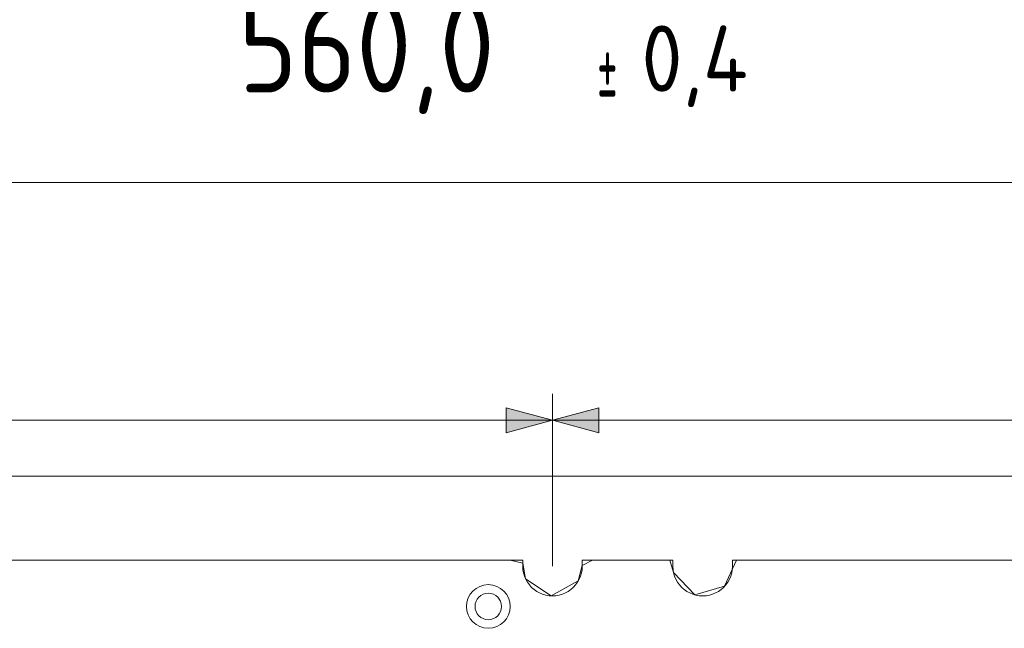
# Model space of a CAD drawing. Header units: inches. Extents: x -30 to 641, y 180 to 601.
# Tile 123 of 234: x 231 to 305, y 555 to 601. Entities that reach past the tile are written whole.
import ezdxf

# ---------------------------------------------------------------- set-up
doc = ezdxf.new("R2010")
doc.units = ezdxf.units.IN
doc.header["$MEASUREMENT"] = 0
doc.layers.add('1', color=7, linetype='Continuous')
doc.layers.add('Top', color=7, linetype='Continuous')

# ---------------------------------------------------------------- blocks, each defined once
blk = doc.blocks.new('block 3')
at = {"layer": '1', "color": 8, "lineweight": 18, "true_color": 0x808080}
blk.add_lwpolyline([(554.57, 566.574), (-18.129, 566.574)], dxfattribs=at)
blk = doc.blocks.new('block 53')
at = {"layer": '1', "color": 155, "lineweight": 18, "true_color": 0x4c7299}
blk.add_lwpolyline([(148.663, 560.224), (268.889, 560.224)], dxfattribs=at)
blk = doc.blocks.new('block 54')
at = {"layer": '1', "color": 155, "lineweight": 18, "true_color": 0x4c7299}
blk.add_lwpolyline([(273.389, 560.224), (280.228, 560.224)], dxfattribs=at)
blk = doc.blocks.new('block 55')
at = {"layer": '1', "color": 155, "lineweight": 18, "true_color": 0x4c7299}
blk.add_lwpolyline([(284.728, 560.224), (393.615, 560.224)], dxfattribs=at)
blk = doc.blocks.new('block 1379')
at = {"layer": '1', "color": 18, "lineweight": 13, "true_color": 0x4c0000}
blk.add_lwpolyline([(148.663, 560.224), (268.889, 560.224)], dxfattribs=at)
blk = doc.blocks.new('block 1383')
at = {"layer": '1', "color": 18, "lineweight": 13, "true_color": 0x4c0000}
blk.add_lwpolyline([(148.663, 560.224), (268.889, 560.224)], dxfattribs=at)
blk = doc.blocks.new('block 1459')
at = {"layer": '1', "color": 18, "lineweight": 13, "true_color": 0x4c0000}
blk.add_lwpolyline([(273.389, 560.224), (280.228, 560.224)], dxfattribs=at)
blk = doc.blocks.new('block 1460')
at = {"layer": '1', "color": 18, "lineweight": 13, "true_color": 0x4c0000}
blk.add_lwpolyline([(284.728, 560.224), (393.615, 560.224)], dxfattribs=at)
blk = doc.blocks.new('block 1535')
at = {"layer": '1', "color": 18, "lineweight": 13, "true_color": 0x4c0000}
blk.add_lwpolyline([(273.389, 560.224), (280.228, 560.224)], dxfattribs=at)
blk = doc.blocks.new('block 1537')
at = {"layer": '1', "color": 18, "lineweight": 13, "true_color": 0x4c0000}
blk.add_lwpolyline([(284.728, 560.224), (393.615, 560.224)], dxfattribs=at)
blk = doc.blocks.new('block 5115')
at = {"layer": '1', "color": 35, "lineweight": 13, "true_color": 0x99724c}
blk.add_lwpolyline([(-11.779, 588.746), (548.22, 588.746)], dxfattribs=at)
blk = doc.blocks.new('block 5197')
at = {"layer": '1', "color": 18, "lineweight": 13, "true_color": 0x4c0000}
blk.add_open_spline([(265.293, 556.725), (265.293, 557.277), (265.74, 557.725), (266.293, 557.725), (266.845, 557.725), (267.293, 557.277), (267.293, 556.725), (267.293, 556.173), (266.845, 555.725), (266.293, 555.725), (265.74, 555.725), (265.293, 556.173), (265.293, 556.725)], degree=3, knots=[0, 0, 0, 0, 1, 1, 1, 2, 2, 2, 3, 3, 3, 4, 4, 4, 4], dxfattribs=at)
blk = doc.blocks.new('block 5198')
at = {"layer": '1', "color": 18, "lineweight": 13, "true_color": 0x4c0000}
blk.add_open_spline([(264.643, 556.725), (264.643, 557.636), (265.381, 558.375), (266.293, 558.375), (267.204, 558.375), (267.943, 557.636), (267.943, 556.725), (267.943, 555.814), (267.204, 555.075), (266.293, 555.075), (265.381, 555.075), (264.643, 555.814), (264.643, 556.725)], degree=3, knots=[0, 0, 0, 0, 1, 1, 1, 2, 2, 2, 3, 3, 3, 4, 4, 4, 4], dxfattribs=at)
blk = doc.blocks.new('block 5199')
at = {"layer": '1', "color": 18, "lineweight": 13, "true_color": 0x4c0000}
blk.add_open_spline([(264.643, 556.725), (264.643, 557.636), (265.381, 558.375), (266.293, 558.375), (267.204, 558.375), (267.943, 557.636), (267.943, 556.725), (267.943, 555.814), (267.204, 555.075), (266.293, 555.075), (265.381, 555.075), (264.643, 555.814), (264.643, 556.725)], degree=3, knots=[0, 0, 0, 0, 1, 1, 1, 2, 2, 2, 3, 3, 3, 4, 4, 4, 4], dxfattribs=at)
blk = doc.blocks.new('block 5647')
at = {"layer": '1', "color": 18, "lineweight": 13, "true_color": 0x4c0000}
blk.add_lwpolyline([(268.889, 560.224), (268.889, 559.746), (268.905, 559.504), (268.948, 559.259), (269.02, 559.017), (269.119, 558.782), (269.245, 558.559), (269.395, 558.352), (269.565, 558.165), (269.753, 558.001), (269.953, 557.861), (270.164, 557.745), (270.392, 557.651), (270.633, 557.581), (270.883, 557.538), (271.139, 557.523), (271.394, 557.538), (271.645, 557.581), (271.886, 557.651), (272.114, 557.745), (272.325, 557.861), (272.525, 558.001), (272.712, 558.165), (272.883, 558.352), (273.033, 558.559), (273.159, 558.782), (273.258, 559.017), (273.329, 559.259), (273.373, 559.504), (273.389, 559.746), (273.389, 560.224)], dxfattribs=at)
blk = doc.blocks.new('block 5656')
at = {"layer": '1', "color": 155, "lineweight": 18, "true_color": 0x4c7299}
blk.add_lwpolyline([(268.889, 560.224), (268.889, 559.746), (268.905, 559.504), (268.948, 559.259), (269.02, 559.017), (269.119, 558.782), (269.245, 558.559), (269.395, 558.352), (269.565, 558.165), (269.753, 558.001), (269.953, 557.861), (270.164, 557.745), (270.392, 557.651), (270.633, 557.581), (270.883, 557.538), (271.139, 557.523), (271.394, 557.538), (271.645, 557.581), (271.886, 557.651), (272.114, 557.745), (272.325, 557.861), (272.525, 558.001), (272.712, 558.165), (272.883, 558.352), (273.033, 558.559), (273.159, 558.782), (273.258, 559.017), (273.329, 559.259), (273.373, 559.504), (273.389, 559.746), (273.389, 560.224)], dxfattribs=at)
blk = doc.blocks.new('block 5657')
at = {"layer": '1', "color": 155, "lineweight": 18, "true_color": 0x4c7299}
blk.add_lwpolyline([(280.228, 560.224), (280.228, 559.746), (280.244, 559.504), (280.287, 559.259), (280.358, 559.017), (280.458, 558.782), (280.583, 558.559), (280.733, 558.352), (280.904, 558.165), (281.092, 558.001), (281.292, 557.861), (281.503, 557.745), (281.73, 557.651), (281.971, 557.581), (282.222, 557.538), (282.478, 557.523), (282.733, 557.538), (282.984, 557.581), (283.225, 557.651), (283.452, 557.745), (283.663, 557.861), (283.864, 558.001), (284.051, 558.165), (284.222, 558.352), (284.372, 558.559), (284.497, 558.782), (284.597, 559.017), (284.668, 559.259), (284.711, 559.504), (284.727, 559.746), (284.728, 560.224)], dxfattribs=at)
blk = doc.blocks.new('block 5771')
at = {"layer": '1', "color": 18, "lineweight": 13, "true_color": 0x4c0000}
blk.add_lwpolyline([(186.131, 560.224), (260.94, 560.224), (265.616, 560.224), (267.954, 560.224), (268.889, 559.991), (269.104, 558.813), (271.047, 557.525), (273.088, 558.65), (273.389, 559.819), (274.152, 560.224), (276.49, 560.224), (278.828, 560.224), (279.997, 560.224), (280.283, 559.278), (281.897, 557.599), (284.134, 558.251), (285.026, 560.224), (287.364, 560.224), (292.04, 560.224), (329.444, 560.224)], dxfattribs=at)
blk = doc.blocks.new('block 6180')
at = {"layer": '1', "color": 18, "lineweight": 13, "true_color": 0x4c0000}
blk.add_lwpolyline([(268.889, 560.224), (268.889, 559.746), (268.905, 559.504), (268.948, 559.259), (269.02, 559.017), (269.119, 558.782), (269.245, 558.559), (269.395, 558.352), (269.565, 558.165), (269.753, 558.001), (269.953, 557.861), (270.164, 557.745), (270.392, 557.651), (270.633, 557.581), (270.883, 557.538), (271.139, 557.523), (271.394, 557.538), (271.645, 557.581), (271.886, 557.651), (272.114, 557.745), (272.325, 557.861), (272.525, 558.001), (272.712, 558.165), (272.883, 558.352), (273.033, 558.559), (273.159, 558.782), (273.258, 559.017), (273.329, 559.259), (273.373, 559.504), (273.389, 559.746), (273.389, 560.224)], dxfattribs=at)
blk = doc.blocks.new('block 6181')
at = {"layer": '1', "color": 18, "lineweight": 13, "true_color": 0x4c0000}
blk.add_lwpolyline([(280.228, 560.224), (280.228, 559.746), (280.244, 559.504), (280.287, 559.259), (280.358, 559.017), (280.458, 558.782), (280.583, 558.559), (280.733, 558.352), (280.904, 558.165), (281.092, 558.001), (281.292, 557.861), (281.503, 557.745), (281.73, 557.651), (281.971, 557.581), (282.222, 557.538), (282.478, 557.523), (282.733, 557.538), (282.984, 557.581), (283.225, 557.651), (283.452, 557.745), (283.663, 557.861), (283.864, 558.001), (284.051, 558.165), (284.222, 558.352), (284.372, 558.559), (284.497, 558.782), (284.597, 559.017), (284.668, 559.259), (284.711, 559.504), (284.727, 559.746), (284.728, 560.224)], dxfattribs=at)
blk = doc.blocks.new('block 6194')
at = {"layer": '1', "color": 18, "lineweight": 13, "true_color": 0x4c0000}
blk.add_lwpolyline([(280.228, 560.224), (280.228, 559.746), (280.244, 559.504), (280.287, 559.259), (280.358, 559.017), (280.458, 558.782), (280.583, 558.559), (280.733, 558.352), (280.904, 558.165), (281.092, 558.001), (281.292, 557.861), (281.503, 557.745), (281.73, 557.651), (281.971, 557.581), (282.222, 557.538), (282.478, 557.523), (282.733, 557.538), (282.984, 557.581), (283.225, 557.651), (283.452, 557.745), (283.663, 557.861), (283.864, 558.001), (284.051, 558.165), (284.222, 558.352), (284.372, 558.559), (284.497, 558.782), (284.597, 559.017), (284.668, 559.259), (284.711, 559.504), (284.727, 559.746), (284.728, 560.224)], dxfattribs=at)
blk = doc.blocks.new('block 9252')
at = {"layer": '1', "color": 35, "lineweight": 13, "true_color": 0x99724c}
blk.add_lwpolyline([(271.139, 559.773), (271.139, 572.785)], dxfattribs=at)
blk = doc.blocks.new('block 9253')
at = {"layer": '1', "color": 35, "lineweight": 13, "true_color": 0x99724c}
blk.add_lwpolyline([(146.413, 570.785), (271.139, 570.785)], dxfattribs=at)
blk = doc.blocks.new('block 9256')
at = {"layer": '1', "lineweight": 0}
blk.add_lwpolyline([(267.639, 569.847), (267.639, 571.723), (271.139, 570.785), (267.639, 569.847)], dxfattribs=at)
blk = doc.blocks.new('block 9257')
at = {"layer": '1', "true_color": 0x99724c}
h = blk.add_hatch(color=35, dxfattribs=at)
h.dxf.hatch_style = 2
h.paths.add_polyline_path([(267.639, 569.847), (267.639, 571.723), (271.139, 570.785)])
at = {"layer": '1', "lineweight": 0}
blk.add_lwpolyline([(267.639, 569.847), (267.639, 571.723), (271.139, 570.785), (267.639, 569.847), (267.639, 569.847)], dxfattribs=at)
blk = doc.blocks.new('block 9267')
at = {"layer": '1', "color": 35, "lineweight": 13, "true_color": 0x99724c}
blk.add_lwpolyline([(271.139, 559.773), (271.139, 572.785)], dxfattribs=at)
blk = doc.blocks.new('block 9269')
at = {"layer": '1', "color": 35, "lineweight": 13, "true_color": 0x99724c}
blk.add_lwpolyline([(271.139, 570.785), (395.865, 570.785)], dxfattribs=at)
blk = doc.blocks.new('block 9270')
at = {"layer": '1', "lineweight": 0}
blk.add_lwpolyline([(274.639, 571.723), (274.639, 569.847), (271.139, 570.785), (274.639, 571.723)], dxfattribs=at)
blk = doc.blocks.new('block 9271')
at = {"layer": '1', "true_color": 0x99724c}
h = blk.add_hatch(color=35, dxfattribs=at)
h.dxf.hatch_style = 2
h.paths.add_polyline_path([(274.639, 571.723), (274.639, 569.847), (271.139, 570.785)])
at = {"layer": '1', "lineweight": 0}
blk.add_lwpolyline([(274.639, 571.723), (274.639, 569.847), (271.139, 570.785), (274.639, 571.723), (274.639, 571.723)], dxfattribs=at)
blk = doc.blocks.new('block 9316')
at = {"layer": 'Top', "color": 35, "true_color": 0x99724c, "insert": (274.516, 594.439), "char_height": 5, "attachment_point": 7}
blk.add_mtext('\\fDINPro|b0|i0|c0|p34;\\W0.4742;±', dxfattribs=at)
blk = doc.blocks.new('block 9317')
at = {"layer": 'Top', "color": 35, "true_color": 0x99724c, "insert": (277.857, 594.439), "char_height": 5, "attachment_point": 7}
blk.add_mtext('\\fDINPro|b0|i0|c0|p34;\\W0.9483;0,4', dxfattribs=at)
blk = doc.blocks.new('block 9318')
at = {"layer": 'Top', "color": 35, "true_color": 0x99724c, "insert": (247.435, 593.916), "char_height": 7, "attachment_point": 7}
blk.add_mtext('\\fDINPro|b0|i0|c0|p34;\\W0.9158;560,0', dxfattribs=at)

msp = doc.modelspace()

# ---------------------------------------------------------------- block references
at = {"layer": '1'}
for name in ['block 5115', 'block 9252', 'block 9267', 'block 9256', 'block 9257', 'block 9270', 'block 9271', 'block 9253', 'block 9269', 'block 3', 'block 5771', 'block 53', 'block 1379', 'block 1383', 'block 5647', 'block 5656', 'block 6180', 'block 54', 'block 1459', 'block 1535', 'block 5657', 'block 6181', 'block 6194', 'block 55', 'block 1460', 'block 1537', 'block 5198', 'block 5199', 'block 5197']:
    msp.add_blockref(name, (0, 0), dxfattribs=at)
at = {"layer": 'Top'}
for name in ['block 9318', 'block 9316', 'block 9317']:
    msp.add_blockref(name, (0, 0), dxfattribs=at)

doc.saveas('drawing.dxf')
